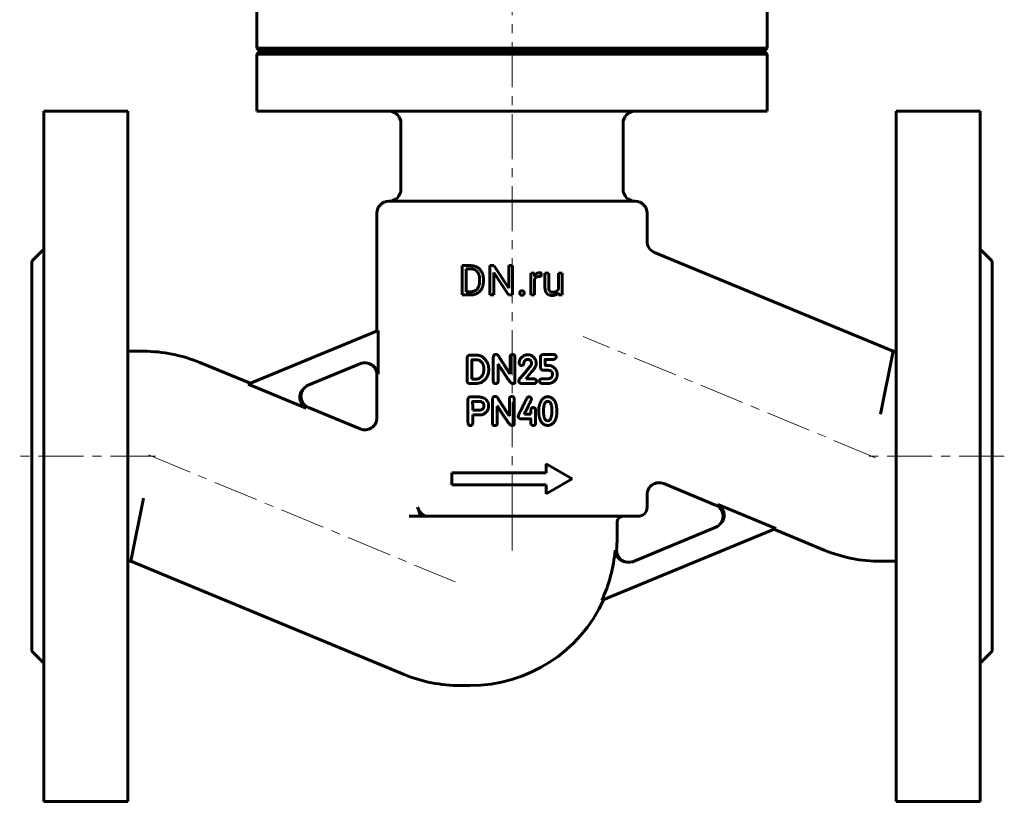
# Model space of a CAD drawing. Header units: millimetres. Extents: x -82 to 82, y -136 to 138.
# Tile 1 of 2: x -82 to 82, y -136 to -6. Entities that reach past the tile are written whole.
import ezdxf

# ---------------------------------------------------------------- set-up
doc = ezdxf.new("R2010")
doc.units = ezdxf.units.MM
for name, pattern in [('K5LT-1', [0]), ('K5LT_AXLED', [12, 7.5, -1.5, 1.5, -1.5]), ('K5LT_BASIC', [0])]:
    doc.linetypes.add(name, pattern=pattern)
doc.layers.add('Системный слой (1)', color=7, linetype='Continuous', true_color=0x6c6c6c)

# ---------------------------------------------------------------- blocks, each defined once
blk = doc.blocks.new('U11')
at = {"layer": 'Системный слой (1)', "color": 143, "linetype": 'K5LT_BASIC', "lineweight": 60, "true_color": 0x33acca}
for start, end in [(355.7455, 0), (270, 335.4612)]:
    blk.add_arc((-7, -92.59), 24.5, start, end, dxfattribs=at)
blk = doc.blocks.new('U12')
at = {"layer": 'Системный слой (1)', "color": 143, "linetype": 'K5LT_BASIC', "lineweight": 60, "true_color": 0x33acca}
for p, q in [((-52.02, -63.24), (-43.61, -66.72)), ((-33.92, -70.73), (-25.27, -74.32))]:
    blk.add_line(p, q, dxfattribs=at)
blk = doc.blocks.new('U13')
at = {"layer": 'Системный слой (1)', "color": 143, "linetype": 'K5LT_BASIC', "lineweight": 60, "true_color": 0x33acca}
for p, q in [((33.92, -87.02), (25.27, -83.43)), ((52.02, -94.51), (43.61, -91.03))]:
    blk.add_line(p, q, dxfattribs=at)
blk = doc.blocks.new('U14')
at = {"layer": 'Системный слой (1)', "color": 143, "linetype": 'K5LT_BASIC', "lineweight": 60, "true_color": 0x33acca}
for p, q in [((-22.5, -57.98), (-22.5, -38.38)), ((-22.5, -72.47), (-22.5, -65.3))]:
    blk.add_line(p, q, dxfattribs=at)
blk = doc.blocks.new('U15')
at = {"layer": 'Системный слой (1)', "color": 143, "linetype": 'K5LT_BASIC', "lineweight": 60, "true_color": 0x33acca}
for p, q in [((22.5, -43.06), (22.5, -38.38)), ((22.5, -87.38), (22.5, -85.28))]:
    blk.add_line(p, q, dxfattribs=at)

msp = doc.modelspace()

# ---------------------------------------------------------------- linework, layer by layer
at = {"layer": 'Системный слой (1)', "color": 30, "linetype": 'K5LT_AXLED', "lineweight": 18, "true_color": 0xff8000}
for p, q in [((0, -89.38), (0, 0.63)), ((60.56, -79.11), (11.86, -58.93)), ((-60.56, -78.64), (-9.44, -99.82)), ((-59.39, -78.88), (-82, -78.88)), ((82, -78.88), (59.39, -78.88)), ((0, -94.59), (0, -86.87))]:
    msp.add_line(p, q, dxfattribs=at)
at = {"layer": 'Системный слой (1)', "color": 143, "linetype": 'K5LT_BASIC', "lineweight": 60, "true_color": 0x33acca}
for p, q in [((-42.5, -10.88), (-42.5, -1.37)), ((42.5, -10.88), (42.5, -1.37)), ((-42.5, -10.88), (42.5, -10.88)), ((-42, -11.38), (-42.5, -10.88)), ((-42.5, -11.88), (-42, -11.38)), ((-42, -11.38), (42, -11.38)), ((42, -11.38), (42.5, -10.88)), ((42.5, -11.88), (42, -11.38)), ((-42.5, -21.38), (-42.5, -11.88)), ((-42.5, -11.88), (42.5, -11.88)), ((42.5, -21.38), (42.5, -11.88)), ((-78, -21.38), (-64, -21.38)), ((-78, -21.38), (-78, -136.38)), ((-64, -21.38), (-64, -136.38)), ((-42.5, -21.38), (42.5, -21.38)), ((78, -21.38), (64, -21.38)), ((64, -21.38), (64, -136.38)), ((78, -21.38), (78, -136.38)), ((-18.5, -34.38), (-18.5, -23.38)), ((18.5, -34.38), (18.5, -23.38)), ((-20.5, -36.38), (20.5, -36.38)), ((-80, -46.38), (-78, -44.38)), ((63.48, -61.38), (23.73, -44.91)), ((80, -46.38), (78, -44.38)), ((-80, -46.38), (-80, -111.38)), ((-8.3, -47.11), (-6.91, -47.11)), ((-8.3, -52), (-8.3, -47.11)), ((-3.67, -52), (-3.67, -47.11)), ((-3.67, -47.11), (-3.02, -47.11)), ((-3.02, -47.11), (-0.55, -50.89)), ((-0.55, -47.11), (0.1, -47.11)), ((-0.55, -50.89), (-0.55, -47.11)), ((0.1, -52), (0.1, -47.11)), ((80, -46.38), (80, -111.38)), ((-7.65, -51.47), (-7.65, -47.64)), ((-7.65, -47.64), (-6.91, -47.64)), ((-3.02, -48.23), (-0.56, -52)), ((-3.02, -52), (-3.02, -48.23)), ((3.12, -52), (3.12, -48.37)), ((3.12, -48.37), (3.72, -48.37)), ((3.72, -48.37), (3.74, -48.78)), ((4.87, -48.92), (4.88, -48.35)), ((5.49, -50.71), (5.49, -48.37)), ((5.49, -48.37), (6.11, -48.37)), ((6.11, -50.72), (6.11, -48.37)), ((7.72, -48.37), (8.35, -48.37)), ((7.72, -51.01), (7.72, -48.37)), ((8.35, -52), (8.35, -48.37)), ((-5.4, -49.7), (-5.4, -49.4)), ((-4.76, -49.7), (-4.76, -49.41)), ((3.74, -52), (3.74, -49.42)), ((-8.3, -52), (-7.65, -52)), ((-7.65, -51.47), (-6.97, -51.47)), ((-7.65, -52), (-6.97, -52)), ((-3.67, -52), (-3.02, -52)), ((-0.56, -52), (0.1, -52)), ((3.12, -52), (3.74, -52)), ((7.74, -51.64), (7.75, -52)), ((7.75, -52), (8.35, -52)), ((-43.95, -66.86), (-22.3, -57.89)), ((-22.3, -65.21), (-22.3, -57.89)), ((-64, -61.38), (-61.39, -61.38)), ((-7.1, -62.04), (-6.98, -62.03)), ((-6.98, -62.03), (-5.86, -62.03)), ((5.19, -61.94), (6.88, -61.92)), ((61.39, -71.88), (63.48, -61.38)), ((64, -61.38), (63.48, -61.38)), ((-25.08, -63.38), (-34.23, -67.16)), ((-7.46, -66.36), (-7.46, -62.48)), ((-6.69, -65.99), (-6.68, -62.81)), ((-6.64, -62.78), (-5.91, -62.78)), ((-3.11, -66.42), (-3.11, -62.35)), ((-2.33, -66.42), (-2.33, -63.51)), ((-2.33, -63.51), (-2.29, -63.51)), ((-0.31, -65.14), (-0.31, -62.37)), ((0.49, -66.53), (0.49, -62.35)), ((1.91, -65.24), (3.13, -63.77)), ((2.61, -62.73), (2.74, -62.73)), ((3.25, -63.48), (3.25, -63.44)), ((4.01, -63.08), (4.04, -63.38)), ((4.74, -63.92), (4.74, -62.41)), ((5.53, -63.59), (5.53, -62.76)), ((5.56, -62.73), (6.85, -62.73)), ((5.66, -63.74), (6.17, -63.74)), ((-4.7, -64.46), (-4.7, -64.23)), ((-0.35, -65.14), (-0.31, -65.14)), ((2.34, -65.93), (3.23, -64.83)), ((6.73, -65.38), (6.73, -65.12)), ((7.53, -65.31), (7.53, -65.14)), ((-43.95, -66.86), (-34.29, -70.86)), ((-7.04, -66.75), (-6.01, -66.75)), ((-6.69, -65.99), (-6.65, -66.01)), ((-6.65, -66.01), (-5.91, -66.01)), ((0.06, -66.74), (0.19, -66.74)), ((1.13, -66.33), (1.13, -66.3)), ((1.67, -66.77), (3.6, -66.77)), ((2.34, -65.97), (2.34, -65.93)), ((2.34, -65.97), (3.6, -65.97)), ((4.08, -66.43), (4.08, -66.37)), ((5, -65.95), (6.06, -65.95)), ((5.06, -66.75), (6.09, -66.75)), ((-7.36, -69.42), (-7.34, -73.06)), ((-6.93, -68.98), (-5.92, -68.98)), ((-6.52, -69.75), (-5.18, -69.75)), ((-3.24, -73.42), (-3.24, -69.35)), ((-2.46, -70.51), (-2.42, -70.51)), ((-2.46, -73.42), (-2.46, -70.51)), ((-0.44, -72.14), (-0.44, -69.37)), ((0.36, -73.53), (0.36, -69.35)), ((-6.54, -71.15), (-6.5, -71.19)), ((-6.54, -71.96), (-4.97, -71.96)), ((-6.54, -73.3), (-6.54, -71.96)), ((-6.5, -71.19), (-5.48, -71.19)), ((-0.48, -72.14), (-0.44, -72.14)), ((2.07, -71.87), (2.07, -71.8)), ((2.07, -71.87), (3.15, -71.87)), ((3.15, -71.87), (3.15, -71.32)), ((3.93, -73.39), (3.93, -71.12)), ((5.24, -71.43), (5.25, -71.05)), ((7.47, -71.34), (7.47, -71.32)), ((-0.07, -73.74), (0.06, -73.74)), ((1.55, -72.65), (3.11, -72.65)), ((3.15, -73.41), (3.15, -72.69)), ((5.89, -72.95), (6.05, -72.95)), ((5.67, -81.63), (5.67, -80.13)), ((5.67, -80.13), (10, -82.63)), ((-10, -83.63), (-10, -81.63)), ((-10, -81.63), (5.67, -81.63)), ((-10, -83.63), (5.67, -83.63)), ((5.67, -85.13), (10, -82.63)), ((5.67, -85.13), (5.67, -83.63)), ((-61.39, -85.88), (-63.48, -96.38)), ((43.95, -90.89), (34.29, -86.89)), ((-15.22, -88.88), (-17.15, -88.88)), ((-14.2, -88.88), (-15.22, -88.88)), ((-14.2, -88.88), (21, -88.88)), ((17.5, -92.59), (17.5, -89.88)), ((43.95, -90.89), (14.93, -102.91)), ((19.95, -96.5), (34.23, -90.59)), ((-64, -96.38), (-63.48, -96.38)), ((-63.48, -96.38), (-17.98, -115.22)), ((64, -96.38), (61.39, -96.38)), ((-80, -111.38), (-78, -113.37)), ((80, -111.38), (78, -113.37)), ((-8.61, -117.09), (-7, -117.09)), ((-78, -136.38), (-64, -136.38)), ((78, -136.38), (64, -136.38))]:
    msp.add_line(p, q, dxfattribs=at)
for centre, radius, start, end in [((-20.5, -23.38), 2, 0, 90), ((20.5, -23.38), 2, 90, 180), ((-20.5, -34.38), 2, 270, 0), ((20.5, -34.38), 2, 180, 270), ((-20.5, -38.38), 2, 90, 180), ((20.5, -38.38), 2, 0, 90), ((24.5, -43.06), 2, 180, 247.5), ((-61.39, -85.88), 24.5, 67.5, 90), ((-24.5, -65.3), 2, 0, 112.5), ((-33.16, -68.89), 2, 112.5, 247.5), ((-24.5, -72.47), 2, 247.5, 0), ((24.5, -85.28), 2, 67.5, 180), ((152.89, -30.91), 177.82, 198.5147, 199.0251), ((21, -87.38), 1.5, 270, 0), ((33.16, -88.86), 2, 292.5, 67.5), ((18.5, -89.88), 1, 90, 180), ((-7, -92.59), 24.24, 334.7995, 355.4269), ((19.43, -94.55), 2, 175.7455, 292.5), ((61.39, -71.88), 24.5, 247.5, 270), ((-8.61, -92.59), 24.5, 247.5, 270)]:
    msp.add_arc(centre, radius, start, end, dxfattribs=at)
for points in [[(-4.76, -49.41), (-4.76, -48.88), (-5.06, -48.03), (-5.64, -47.43), (-6.43, -47.11), (-6.91, -47.11)], [(-5.4, -49.4), (-5.4, -48.98), (-5.6, -48.33), (-5.99, -47.88), (-6.55, -47.64), (-6.91, -47.64)], [(4.19, -48.96), (4.36, -48.9), (4.57, -48.9)], [(4.57, -48.9), (4.66, -48.9), (4.8, -48.91), (4.87, -48.92)], [(4.88, -48.35), (4.84, -48.33), (4.67, -48.3), (4.6, -48.3)], [(-6.97, -51.47), (-6.45, -51.47), (-5.75, -51.03), (-5.4, -50.24), (-5.4, -49.7)], [(-6.97, -52), (-6.46, -52), (-5.65, -51.68), (-5.06, -51.08), (-4.76, -50.23), (-4.76, -49.7)], [(5.49, -50.71), (5.49, -51.07), (5.57, -51.33)], [(6.16, -51.12), (6.11, -50.96), (6.11, -50.72)], [(1.38, -51.4), (1.28, -51.51), (1.28, -51.67)], [(1.28, -51.67), (1.28, -51.83), (1.38, -51.93)], [(1.66, -51.29), (1.48, -51.29), (1.38, -51.4)], [(1.38, -51.93), (1.48, -52.04), (1.66, -52.04)], [(1.95, -51.4), (1.85, -51.29), (1.66, -51.29)], [(1.66, -52.04), (1.85, -52.04), (1.95, -51.93)], [(2.05, -51.67), (2.05, -51.51), (1.95, -51.4)], [(1.95, -51.93), (2.05, -51.83), (2.05, -51.67)], [(5.57, -51.33), (5.66, -51.59), (5.82, -51.75)], [(5.82, -51.75), (5.97, -51.91), (6.19, -51.99)], [(6.32, -51.37), (6.22, -51.28), (6.16, -51.12)], [(6.19, -51.99), (6.41, -52.07), (6.68, -52.07)], [(6.78, -51.54), (6.65, -51.54), (6.41, -51.47), (6.32, -51.37)], [(6.68, -52.07), (7.07, -52.07), (7.34, -51.94)], [(7.41, -51.39), (7.17, -51.54), (6.78, -51.54)], [(7.34, -51.94), (7.58, -51.83), (7.74, -51.64)], [(7.72, -51.01), (7.62, -51.24), (7.41, -51.39)], [(-7.1, -62.04), (-7.4, -62.05), (-7.46, -62.48)], [(-4.12, -63.24), (-4.83, -62.03), (-5.86, -62.03)], [(-2.66, -61.89), (-3.03, -61.89), (-3.11, -62.35)], [(-2.01, -62.56), (-2.33, -61.89), (-2.66, -61.89)], [(0.13, -61.91), (-0.31, -61.91), (-0.31, -62.37)], [(0.49, -62.35), (0.49, -61.91), (0.13, -61.91)], [(2.13, -62.05), (1.2, -62.51), (1.2, -63.32)], [(2.61, -61.95), (2.42, -61.95), (2.13, -62.05)], [(4.01, -63.08), (3.59, -61.95), (2.61, -61.95)], [(5.19, -61.94), (4.74, -61.94), (4.74, -62.41)], [(7.34, -62.31), (7.34, -61.92), (6.88, -61.92)], [(7.36, -62.33), (7.36, -62.31), (7.34, -62.31)], [(-6.64, -62.78), (-6.68, -62.78), (-6.68, -62.81)], [(-5.64, -62.81), (-5.81, -62.78), (-5.91, -62.78)], [(-4.7, -64.23), (-4.7, -63.19), (-5.64, -62.81)], [(-3.88, -64.46), (-3.88, -63.72), (-4.12, -63.24)], [(-2.29, -63.51), (-1.84, -64.28), (-0.74, -65.9)], [(-0.35, -65.14), (-1.25, -63.71), (-2.01, -62.56)], [(1.2, -63.32), (1.27, -63.77), (1.61, -63.77)], [(1.61, -63.77), (1.64, -63.75), (1.7, -63.75)], [(1.7, -63.75), (1.98, -63.65), (1.98, -63.25)], [(1.98, -63.25), (2.16, -62.73), (2.61, -62.73)], [(2.74, -62.73), (3.25, -62.84), (3.25, -63.44)], [(3.25, -63.48), (3.25, -63.6), (3.13, -63.77)], [(3.23, -64.83), (4.04, -64.02), (4.04, -63.38)], [(4.74, -63.92), (4.74, -64.54), (5.23, -64.54)], [(5.53, -62.76), (5.53, -62.73), (5.56, -62.73)], [(5.66, -63.74), (5.53, -63.74), (5.53, -63.59)], [(7.3, -64.42), (6.75, -63.74), (6.17, -63.74)], [(6.85, -62.73), (7.36, -62.68), (7.36, -62.33)], [(-5.91, -66.01), (-5.34, -66.01), (-4.89, -65.31)], [(-5.19, -66.6), (-3.88, -65.91), (-3.88, -64.46)], [(-4.89, -65.31), (-4.7, -64.97), (-4.7, -64.46)], [(1.91, -65.24), (1.13, -66.06), (1.13, -66.3)], [(5.23, -64.54), (6.34, -64.54), (6.34, -64.59)], [(6.73, -65.38), (6.55, -65.95), (6.06, -65.95)], [(6.34, -64.59), (6.73, -64.83), (6.73, -65.12)], [(6.68, -66.61), (7.53, -66.09), (7.53, -65.31)], [(7.53, -65.14), (7.53, -64.88), (7.3, -64.42)], [(-7.46, -66.36), (-7.45, -66.7), (-7.04, -66.75)], [(-6.01, -66.75), (-5.71, -66.75), (-5.19, -66.6)], [(-3.11, -66.42), (-3.11, -66.76), (-2.74, -66.76)], [(-2.74, -66.76), (-2.33, -66.76), (-2.33, -66.42)], [(-0.74, -65.9), (-0.2, -66.74), (0.06, -66.74)], [(0.19, -66.74), (0.49, -66.74), (0.49, -66.53)], [(1.13, -66.33), (1.15, -66.7), (1.67, -66.77)], [(4.08, -66.37), (4.08, -66.03), (3.6, -65.97)], [(3.6, -66.77), (4.01, -66.78), (4.08, -66.43)], [(5, -65.95), (4.6, -66.02), (4.6, -66.31)], [(4.6, -66.31), (4.6, -66.71), (5.06, -66.75)], [(6.09, -66.75), (6.24, -66.75), (6.68, -66.61)], [(-6.93, -68.98), (-7.26, -68.98), (-7.36, -69.42)], [(-6.52, -69.75), (-6.56, -69.76), (-6.56, -69.79)], [(-6.56, -69.79), (-6.54, -70.91), (-6.54, -71.15)], [(-4.26, -69.5), (-4.67, -68.97), (-5.92, -68.98)], [(-5.48, -71.19), (-4.67, -71.19), (-4.67, -70.43)], [(-4.67, -70.43), (-4.67, -69.98), (-5.18, -69.75)], [(-4.97, -71.96), (-3.89, -71.49), (-3.89, -70.52)], [(-3.89, -70.52), (-3.85, -70.02), (-4.26, -69.5)], [(-2.8, -68.89), (-3.16, -68.89), (-3.24, -69.35)], [(-2.14, -69.56), (-2.46, -68.89), (-2.8, -68.89)], [(-2.42, -70.51), (-1.97, -71.28), (-0.87, -72.9)], [(-0.48, -72.14), (-1.38, -70.71), (-2.14, -69.56)], [(0, -68.91), (-0.44, -68.91), (-0.44, -69.37)], [(0.36, -69.35), (0.36, -68.91), (0, -68.91)], [(2.49, -69.23), (1.04, -72.04), (1.04, -72.18)], [(2.07, -71.8), (3.24, -69.44), (3.24, -69.39)], [(2.84, -68.95), (2.49, -69.07), (2.49, -69.23)], [(3.24, -69.39), (3.2, -68.95), (2.84, -68.95)], [(4.76, -69.85), (4.46, -70.45), (4.44, -71.29)], [(5.42, -69.07), (5.07, -69.26), (4.76, -69.85)], [(5.93, -69.72), (5.36, -69.72), (5.25, -71.05)], [(5.91, -68.94), (5.6, -69), (5.42, -69.07)], [(7.29, -70.03), (6.8, -68.94), (5.91, -68.94)], [(6.65, -71.32), (6.65, -69.72), (5.93, -69.72)], [(7.47, -71.32), (7.47, -70.73), (7.29, -70.03)], [(3.55, -70.74), (3.15, -70.74), (3.15, -71.32)], [(3.93, -71.12), (3.93, -70.83), (3.55, -70.74)], [(4.44, -71.29), (4.44, -71.98), (4.64, -72.66)], [(5.24, -71.43), (5.31, -72.95), (5.89, -72.95)], [(6.05, -72.95), (6.45, -72.95), (6.61, -71.96)], [(6.31, -73.68), (7.47, -73.29), (7.47, -71.34)], [(6.61, -71.96), (6.65, -71.51), (6.65, -71.32)], [(-7.34, -73.06), (-7.34, -73.76), (-6.93, -73.76)], [(-6.93, -73.76), (-6.58, -73.76), (-6.54, -73.3)], [(-3.24, -73.42), (-3.24, -73.76), (-2.87, -73.76)], [(-2.87, -73.76), (-2.46, -73.76), (-2.46, -73.42)], [(-0.87, -72.9), (-0.33, -73.74), (-0.07, -73.74)], [(0.06, -73.74), (0.36, -73.74), (0.36, -73.53)], [(1.04, -72.18), (1.04, -72.58), (1.55, -72.65)], [(3.11, -72.65), (3.15, -72.65), (3.15, -72.69)], [(3.15, -73.41), (3.17, -73.69), (3.55, -73.75)], [(3.55, -73.75), (3.93, -73.72), (3.93, -73.39)], [(4.64, -72.66), (5.07, -73.73), (5.91, -73.73)], [(5.91, -73.73), (6.14, -73.73), (6.31, -73.68)]]:
    msp.add_open_spline(points, degree=2, dxfattribs=at)
for points, degree, knots in [([(4.6, -48.3), (4.31, -48.3), (3.88, -48.55), (3.74, -48.78), (3.74, -48.78)], 2, [0, 0, 0, 1.487631, 2.975263, 3, 3, 3]), ([(3.74, -49.42), (3.81, -49.26), (4.03, -49.03), (4.19, -48.96)], 2, [0, 0, 0, 0.967608, 2, 2, 2]), ([(-15.73, -87.38), (-15.69, -87.49), (-15.6, -87.69), (-15.47, -87.93), (-15.34, -88.12), (-15.21, -88.3), (-15.03, -88.48), (-14.83, -88.64), (-14.66, -88.75), (-14.52, -88.81), (-14.37, -88.86), (-14.27, -88.88), (-14.2, -88.88)], 3, [0, 0, 0, 0, 1.966169, 3.558038, 4.360594, 5.54266, 7.047907, 8.515922, 9.785126, 10.774581, 11.46022, 13, 13, 13, 13])]:
    msp.add_open_spline(points, degree=degree, knots=knots, dxfattribs=at)
at = {"layer": 'Системный слой (1)', "color": 7, "linetype": 'K5LT-1'}
for points, knots in [([(-25.08, -63.38), (-25.05, -63.36), (-24.98, -63.34), (-24.84, -63.29), (-24.66, -63.25), (-24.51, -63.23), (-24.34, -63.22), (-24.24, -63.22), (-24.07, -63.23), (-23.97, -63.25), (-23.88, -63.27), (-23.85, -63.27), (-23.79, -63.28), (-23.69, -63.31), (-23.55, -63.36), (-23.4, -63.43), (-23.28, -63.5), (-23.16, -63.57), (-23.03, -63.67), (-22.9, -63.78), (-22.76, -63.93), (-22.66, -64.07), (-22.56, -64.22), (-22.49, -64.35), (-22.44, -64.48), (-22.39, -64.6), (-22.36, -64.71), (-22.34, -64.83), (-22.32, -64.94), (-22.31, -65.04), (-22.3, -65.13), (-22.3, -65.18), (-22.3, -65.21)], [0, 0, 0, 0, 0.445162, 0.890324, 1.780647, 2.670971, 2.809209, 3.790691, 3.892789, 4.92762, 4.981143, 5.077778, 5.271049, 5.657592, 6.430676, 7.06126, 7.617359, 8.173459, 8.744701, 9.542544, 10.354903, 11.16465, 11.697469, 12.459937, 12.969648, 13.479359, 13.991592, 14.423302, 14.90019, 15.34023, 15.670115, 16, 16, 16, 16]), ([(-34.23, -67.16), (-34.26, -67.18), (-34.32, -67.2), (-34.41, -67.25), (-34.51, -67.3), (-34.63, -67.38), (-34.77, -67.49), (-34.91, -67.62), (-35.03, -67.74), (-35.11, -67.86), (-35.19, -67.97), (-35.26, -68.08), (-35.32, -68.2), (-35.37, -68.32), (-35.42, -68.45), (-35.44, -68.54), (-35.46, -68.63), (-35.49, -68.76), (-35.51, -68.97), (-35.51, -69.22), (-35.48, -69.4), (-35.45, -69.54), (-35.42, -69.65), (-35.37, -69.78), (-35.31, -69.91), (-35.25, -70.03), (-35.18, -70.13), (-35.11, -70.23), (-35.01, -70.36), (-34.87, -70.5), (-34.72, -70.62), (-34.6, -70.7), (-34.5, -70.76), (-34.4, -70.81), (-34.33, -70.85), (-34.29, -70.86)], [0, 0, 0, 0, 0.405635, 0.811269, 1.250058, 1.688847, 2.55879, 3.331516, 4.0542, 4.587243, 5.080019, 5.63555, 6.149127, 6.713738, 7.244515, 7.775293, 7.829671, 8.390152, 9.395778, 10.389794, 11.37448, 11.60916, 12.078519, 12.750646, 13.274393, 13.794718, 14.300256, 14.804751, 15.289563, 16.259188, 17.174212, 17.60509, 18.035968, 18.517984, 19, 19, 19, 19]), ([(34.23, -90.59), (34.26, -90.57), (34.32, -90.55), (34.41, -90.5), (34.51, -90.45), (34.63, -90.37), (34.77, -90.26), (34.91, -90.13), (35.03, -90.01), (35.11, -89.89), (35.19, -89.78), (35.26, -89.67), (35.32, -89.55), (35.37, -89.43), (35.42, -89.3), (35.44, -89.21), (35.46, -89.12), (35.49, -88.99), (35.51, -88.78), (35.51, -88.53), (35.48, -88.35), (35.45, -88.21), (35.42, -88.1), (35.37, -87.97), (35.31, -87.84), (35.25, -87.72), (35.18, -87.62), (35.11, -87.52), (35.01, -87.39), (34.87, -87.25), (34.72, -87.13), (34.6, -87.05), (34.5, -86.99), (34.4, -86.94), (34.33, -86.9), (34.29, -86.89)], [0, 0, 0, 0, 0.405635, 0.811269, 1.250058, 1.688847, 2.55879, 3.331516, 4.0542, 4.587243, 5.080019, 5.63555, 6.149127, 6.713738, 7.244515, 7.775293, 7.829671, 8.390152, 9.395778, 10.389794, 11.37448, 11.60916, 12.078519, 12.750646, 13.274393, 13.794718, 14.300256, 14.804751, 15.289563, 16.259188, 17.174212, 17.60509, 18.035968, 18.517984, 19, 19, 19, 19]), ([(19.95, -96.5), (19.89, -96.53), (19.75, -96.57), (19.54, -96.63), (19.38, -96.65), (19.22, -96.66), (19.08, -96.66), (18.92, -96.64), (18.78, -96.62), (18.66, -96.59), (18.53, -96.56), (18.41, -96.51), (18.3, -96.47), (18.18, -96.41), (18.04, -96.32), (17.88, -96.21), (17.73, -96.07), (17.6, -95.93), (17.49, -95.78), (17.41, -95.65), (17.35, -95.53), (17.3, -95.41), (17.26, -95.3), (17.22, -95.18), (17.19, -95.06), (17.18, -94.95), (17.16, -94.8), (17.16, -94.68), (17.16, -94.57), (17.16, -94.54), (17.16, -94.52)], [0, 0, 0, 0, 0.896663, 1.793327, 2.68999, 2.834064, 3.825862, 4.400302, 4.932911, 5.481494, 6.02587, 6.570245, 7.105747, 7.425529, 8.265316, 9.105102, 9.931989, 10.752655, 11.524328, 12.160701, 12.685204, 13.209201, 13.733199, 14.257196, 14.714999, 15.208567, 15.666682, 16.572307, 16.786154, 17, 17, 17, 17])]:
    msp.add_open_spline(points, degree=3, knots=knots, dxfattribs=at)

# ---------------------------------------------------------------- block references
at = {"layer": 'Системный слой (1)'}
for name in ['U14', 'U15', 'U12', 'U13', 'U11']:
    msp.add_blockref(name, (0, 0), dxfattribs=at)

doc.saveas('drawing.dxf')
